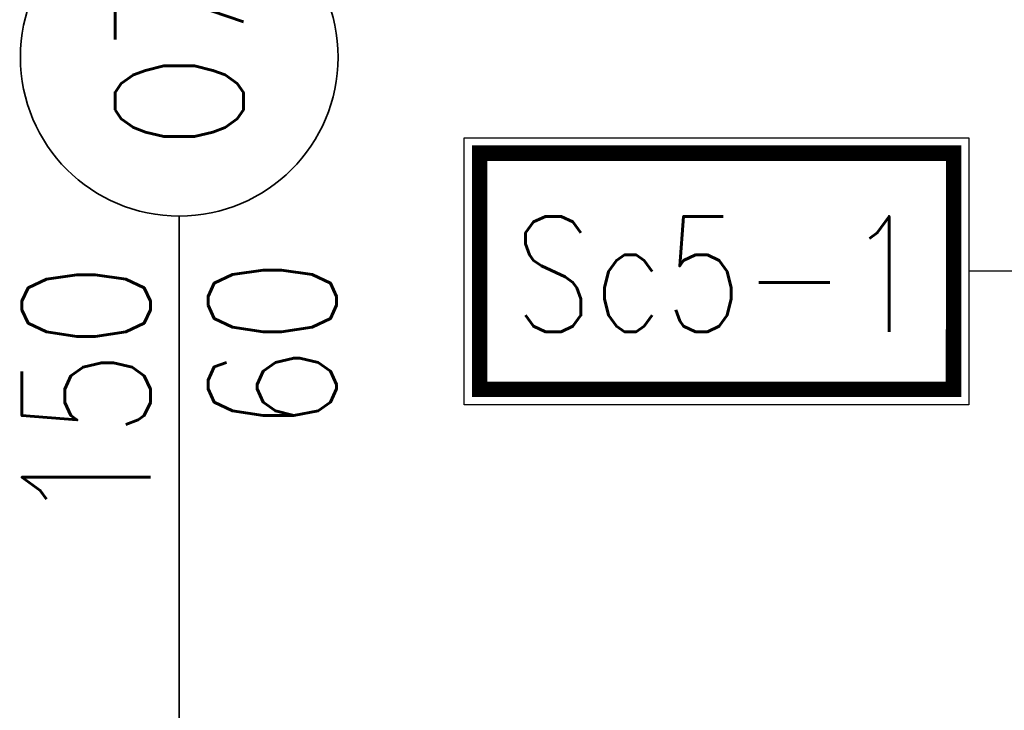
# Model space of a CAD drawing. Header units: inches. Extents: x 27484 to 71626, y -45113 to 39.
# Tile 122 of 256: x 34906 to 35098, y -31769 to -31634. Entities that reach past the tile are written whole.
import ezdxf
from ezdxf.enums import TextEntityAlignment as Align

# ---------------------------------------------------------------- set-up
doc = ezdxf.new("R2010")
doc.units = ezdxf.units.IN
doc.header["$LTSCALE"] = 50
doc.header["$MEASUREMENT"] = 0
doc.layers.add('pr_opis', color=2, linetype='Continuous', lineweight=25)
doc.layers.add('R-MET-OKN', color=7, linetype='Continuous', lineweight=35)
doc.layers.add('R-MET-OKN-OPIS', color=7, linetype='Continuous')
doc.layers.add('R-MET-OKN-OPIS-SYM', color=2, linetype='Continuous')
doc.styles.add('MET_OKN', font='SIMPLEX.SHX')
doc.styles.add('ROMANS', font='simplex.shx', dxfattribs={"width": 0.8, "height": 15})

# ---------------------------------------------------------------- blocks, each defined once
blk = doc.blocks.new('MET-OK')
at = {"layer": 'R-MET-OKN'}
blk.add_lwpolyline([(0, -42.9), (0, 42.9, 0.581818)], format="xyb", dxfattribs=at)
blk.add_circle((0, 66.1), 23.2, dxfattribs=at)
at = {"layer": 'R-MET-OKN-OPIS', "style": 'MET_OKN', "width": 0.8}
for tag, p in [('SO', (-4.22, 40.66)), ('HO', (22.97, 40.66))]:
    blk.add_attdef(tag, text='', height=18.75, rotation=90, dxfattribs=at).set_placement(p, align=Align.RIGHT)
at = {"layer": 'R-MET-OKN-OPIS-SYM', "style": 'MET_OKN', "width": 0.8}
blk.add_attdef('SYM', text='', height=18.75, rotation=90, dxfattribs=at).set_placement((9.38, 66.1), align=Align.CENTER)

msp = doc.modelspace()

# ---------------------------------------------------------------- linework, layer by layer
at = {"layer": 'pr_opis', "ltscale": 30}
msp.add_line((35262.67115, -31683.16687), (35091.19764, -31683.16687), dxfattribs=at)
msp.add_lwpolyline([(34992.67146, -31657.11692), (35091.19847, -31657.11861), (35091.19682, -31709.21514), (34992.66981, -31709.21344)], close=True, dxfattribs=at)
at = {"layer": 'pr_opis', "ltscale": 30, "const_width": 3}
msp.add_lwpolyline([(34995.67136, -31660.11701), (35088.19837, -31660.11852), (35088.19691, -31706.21504), (34995.66991, -31706.21354)], close=True, dxfattribs=at)

# ---------------------------------------------------------------- block references
at = {"layer": 'R-MET-OKN'}
ref = msp.add_blockref('MET-OK', (34937.04575, -31729.72943), dxfattribs=dict(at, xscale=1.336499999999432, yscale=1.336499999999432, zscale=1.336499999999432))
ref.add_attrib('SYM', 'O7', dxfattribs={"layer": 'R-MET-OKN-OPIS-SYM', "height": 25.059375, "rotation": 90, "style": 'MET_OKN', "width": 0.8}).set_placement((34949.57544, -31641.38181), align=Align.CENTER)
ref.add_attrib('SO', '150', dxfattribs={"layer": 'R-MET-OKN-OPIS', "height": 25.059375, "rotation": 90, "style": 'MET_OKN', "width": 0.8}).set_placement((34931.40738, -31681.26715), align=Align.RIGHT)
ref.add_attrib('HO', '60', dxfattribs={"layer": 'R-MET-OKN-OPIS', "height": 25.059375, "rotation": 90, "style": 'MET_OKN', "width": 0.8}).set_placement((34967.74349, -31680.36096), align=Align.RIGHT)

# ---------------------------------------------------------------- texts
at = {"layer": 'pr_opis', "insert": (35042.45783, -31694.97875), "char_height": 22.5, "width": 938.3331854, "attachment_point": 8, "rotation": 359.9981866, "style": 'ROMANS'}
msp.add_mtext('Sc5-1', dxfattribs=at)

doc.saveas('drawing.dxf')
